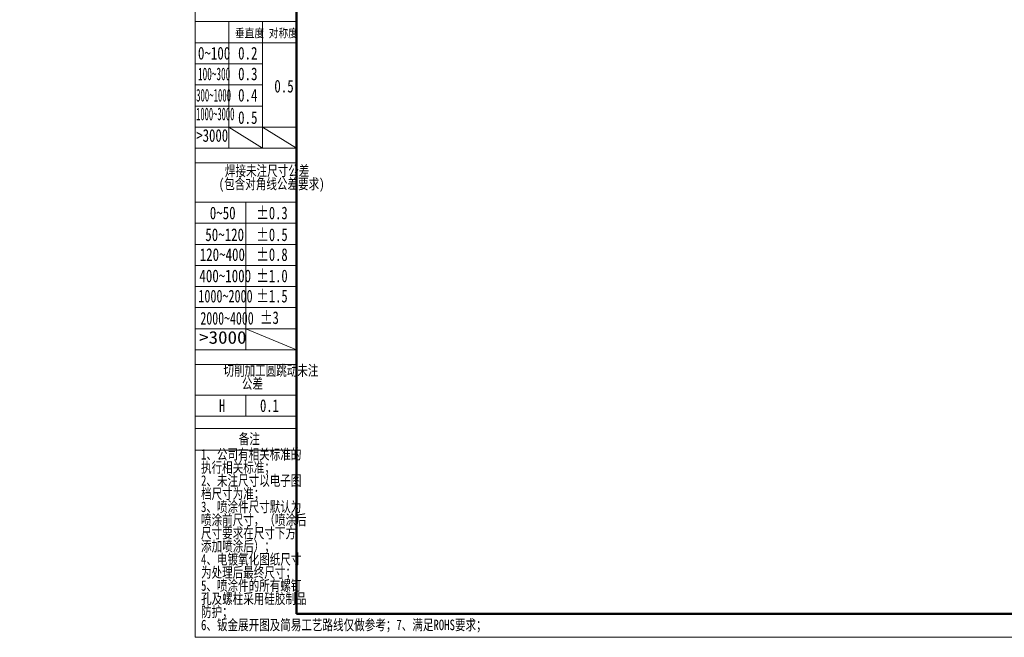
# Model space of a CAD drawing. Header units: millimetres. Extents: x -55 to 731, y 0 to 297.
# Tile 1 of 19: x -42 to 192, y 0 to 147. Entities that reach past the tile are written whole.
import ezdxf

# ---------------------------------------------------------------- set-up
doc = ezdxf.new("R2010")
doc.units = ezdxf.units.MM
doc.linetypes.add('CENTERX2', pattern=[20.32, 12.7, -2.54, 2.54, -2.54])
doc.layers.add('标注层', color=150, linetype='Continuous')
doc.styles.add('SLDTEXTSTYLE14', font='HYSWLONGFANGSONG.TTF', dxfattribs={"width": 0.713832})
doc.styles.add('SLDTEXTSTYLE15', font='HYSWLONGFANGSONG.TTF', dxfattribs={"width": 0.67478})
doc.styles.add('SLDTEXTSTYLE16', font='HYSWLONGFANGSONG.TTF', dxfattribs={"width": 0.616682})
doc.styles.add('SLDTEXTSTYLE17', font='HYSWLONGFANGSONG.TTF', dxfattribs={"width": 0.985122})
doc.styles.add('SLDTEXTSTYLE18', font='HYSWLONGFANGSONG.TTF', dxfattribs={"width": 0.932974})
doc.styles.add('SLDTEXTSTYLE19', font='HYSWLONGFANGSONG.TTF', dxfattribs={"width": 0.916112})
doc.styles.add('SLDTEXTSTYLE20', font='HYSWLONGFANGSONG.TTF', dxfattribs={"bigfont": 'bigfont'})
doc.styles.add('SLDTEXTSTYLE3', font='HYSWLONGFANGSONG.TTF', dxfattribs={"bigfont": 'bigfont'})
doc.styles.add('SLDTEXTSTYLE4', font='HYSWLONGFANGSONG.TTF')
doc.styles.add('SLDTEXTSTYLE6', font='HYSWLONGFANGSONG.TTF', dxfattribs={"width": 0.968558})
doc.styles.add('SLDTEXTSTYLE8', font='HYSWLONGFANGSONG.TTF', dxfattribs={"width": 1.466704})

# ---------------------------------------------------------------- blocks, each defined once
blk = doc.blocks.new('SW_NOTE_19')
at = {"layer": '标注层', "color": 0, "char_height": 2.5, "attachment_point": 2, "style": 'SLDTEXTSTYLE3'}
for s, insert in [('焊\\M+190DA\\M+196A2\\M+1928D\\M+18EDA\\M+190A1\\M+18CF6\\M+18DB7', (13.75, 3.22)), ('(\\M+195EF\\M+18ADC对\\M+18A70线\\M+18CF6\\M+18DB7\\M+19776\\M+18B81)', (14.82, 0.11))]:
    blk.add_mtext(s, dxfattribs=dict(at, insert=insert))
blk = doc.blocks.new('SW_NOTE_20')
at = {"layer": '标注层', "color": 0, "char_height": 2.5, "attachment_point": 2, "style": 'SLDTEXTSTYLE3'}
for s, insert in [('\\M+190D8\\M+18DED\\M+189C1\\M+18D48圆\\M+192B5动\\M+196A2\\M+1928D', (15.47, 3.22)), ('\\M+18CF6\\M+18DB7', (11.09, 0.11))]:
    blk.add_mtext(s, dxfattribs=dict(at, insert=insert))
blk = doc.blocks.new('SW_NOTE_21')
at = {"layer": '标注层', "color": 0, "char_height": 2.5, "attachment_point": 1, "style": 'SLDTEXTSTYLE3'}
for s, insert in [('1\\M+18141\\M+18CF6\\M+18E69\\M+1974C\\M+1918A关标\\M+18F79\\M+19349', (0, 3.22)), ('执\\M+18D73\\M+1918A关标\\M+18F79\\M+18147', (0, 0.11)), ('2\\M+18141\\M+196A2\\M+1928D\\M+18EDA\\M+190A1\\M+188C8电\\M+18E71图', (0, -3)), ('\\M+19E83\\M+18EDA\\M+190A1为\\M+18F79\\M+18147', (0, -6.11)), ('3\\M+18141喷涂\\M+18C8F\\M+18EDA\\M+190A1\\M+1E0D2认为', (0, -9.22)), ('喷涂\\M+1914F\\M+18EDA\\M+190A1\\M+18143\\M+18169喷涂\\M+18D40', (0, -12.33)), ('\\M+18EDA\\M+190A1\\M+19776\\M+18B81\\M+18DDD\\M+18EDA\\M+190A1\\M+189BA\\M+195FB', (0, -15.44)), ('\\M+19359\\M+189C1喷涂\\M+18D40\\M+1816A\\M+18147', (0, -18.56)), ('4\\M+18141电镀氧\\M+189BB图纸\\M+18EDA\\M+190A1', (0, -21.67)), ('为处\\M+1979D\\M+18D40\\M+18DC5终\\M+18EDA\\M+190A1\\M+18147', (0, -24.78)), ('5\\M+18141喷涂\\M+18C8F\\M+19349\\M+18F8A\\M+1974C\\M+19786钉', (0, -27.89)), ('\\M+18D45\\M+18B79\\M+19786\\M+1928C\\M+18DD1\\M+19770\\M+1E1E9胶\\M+190A7\\M+19569', (0, -31)), ('\\M+19668护\\M+18147', (0, -34.11))]:
    blk.add_mtext(s, dxfattribs=dict(at, insert=insert))

msp = doc.modelspace()

# ---------------------------------------------------------------- linework, layer by layer
at = {"color": 7, "linetype": 'Continuous', "lineweight": 18}
for p, q in [((-0.0005, 297.3966), (-0.0005, 0.3966)), ((-0.0005, 0.3966), (419.993, 0.3966))]:
    msp.add_line(p, q, dxfattribs=at)
at = {"color": 1, "linetype": 'Continuous', "lineweight": 18}
for p, q in [((-0.0005, 290.9894), (-0.0005, 0.3966)), ((-0.0005, 146.3426), (7.9983, 146.3426)), ((7.9983, 146.3426), (7.9983, 116.3344)), ((15.9971, 146.3426), (7.9983, 146.3426)), ((15.9971, 146.3426), (15.9971, 116.3344)), ((15.9971, 146.3426), (23.9959, 146.3426)), ((-0.0005, 141.3426), (23.9959, 141.3426)), ((-0.0066, 136.341), (15.9971, 136.341)), ((-0.0066, 131.3393), (15.9971, 131.3393)), ((-0.0066, 126.3377), (15.9971, 126.3377)), ((-0.0005, 121.336), (23.9959, 121.336)), ((7.9983, 121.336), (15.9971, 116.3344)), ((15.9971, 121.3268), (23.9959, 116.3344)), ((-0.0005, 116.3344), (23.9959, 116.3344)), ((23.9959, 116.3344), (23.9692, 116.4222)), ((-0.0005, 112.8638), (23.9959, 112.8638)), ((-0.0005, 103.5515), (11.9977, 103.5515)), ((11.9977, 103.5515), (11.9977, 68.5515)), ((23.9959, 103.5515), (11.9977, 103.5515)), ((-0.0005, 98.5515), (23.9959, 98.5515)), ((-0.0005, 93.5515), (23.9959, 93.5515)), ((-0.0005, 88.5515), (23.9959, 88.5515)), ((-0.0005, 83.5515), (23.9959, 83.5515)), ((-0.0005, 78.5515), (23.9959, 78.5515)), ((-0.0005, 73.5515), (23.9959, 73.5515)), ((11.9977, 73.5422), (23.9959, 68.5515)), ((-0.0005, 68.5515), (23.9959, 68.5515)), ((-0.0005, 65.0931), (23.9959, 65.0931)), ((-0.0005, 57.8028), (23.9959, 57.8028)), ((11.9977, 57.8028), (11.9977, 52.8028)), ((-0.0005, 52.8028), (23.9959, 52.8028)), ((-0.0005, 49.9051), (23.9959, 49.9051)), ((-0.0005, 44.7515), (23.9959, 44.7515))]:
    msp.add_line(p, q, dxfattribs=at)
at = {"color": 7, "linetype": 'Continuous', "lineweight": 50}
for q in [(23.9959, 290.9894), (413.9959, 5.9894)]:
    msp.add_line((23.9959, 5.9894), q, dxfattribs=at)
at = {"color": 1, "linetype": 'CENTERX2', "lineweight": 18}
for p, q in [((-0.0005, 146.3426), (23.9959, 146.3426)), ((-0.0005, 103.5515), (23.9959, 103.5515))]:
    msp.add_line(p, q, dxfattribs=at)

# ---------------------------------------------------------------- block references
at = {"layer": '标注层', "color": 1}
for name, p in [('SW_NOTE_19', (3.3266, 109.014)), ('SW_NOTE_20', (2.5027, 61.6803)), ('SW_NOTE_21', (1.4141, 41.8149))]:
    msp.add_blockref(name, p, dxfattribs=at)

# ---------------------------------------------------------------- texts
for s, insert, char_height, attachment_point, style in [('\\M+19082\\M+192BC\\M+19378', (9.4495, 144.6054), 2, 1, 'SLDTEXTSTYLE3'), ('对\\M+18FCC\\M+19378', (17.4679, 144.6054), 2, 1, 'SLDTEXTSTYLE3'), ('0~100', (0.6847, 140.3667), 3, 1, 'SLDTEXTSTYLE4'), ('0.2', (10.1978, 140.3667), 3, 1, 'SLDTEXTSTYLE4'), ('100~300', (0.6951, 135.4525), 3, 1, 'SLDTEXTSTYLE14'), ('0.3', (10.1978, 135.4525), 3, 1, 'SLDTEXTSTYLE4'), ('0.5', (18.7762, 132.5458), 3, 1, 'SLDTEXTSTYLE4'), ('300~1000', (0.2618, 130.4111), 3, 1, 'SLDTEXTSTYLE15'), ('0.4', (10.1978, 130.4111), 3, 1, 'SLDTEXTSTYLE4'), ('1000~3000', (0.2542, 125.9603), 3, 1, 'SLDTEXTSTYLE16'), ('0.5', (10.1978, 125.0992), 3, 1, 'SLDTEXTSTYLE4'), ('>3000', (0.2958, 120.8624), 3, 1, 'SLDTEXTSTYLE17'), ('±0.3', (14.5214, 102.4915), 3, 1, 'SLDTEXTSTYLE6'), ('0~50', (3.4881, 102.4915), 3, 1, 'SLDTEXTSTYLE4'), ('50~120', (2.4216, 97.3364), 3, 1, 'SLDTEXTSTYLE4'), ('±0.5', (14.5214, 97.3364), 3, 1, 'SLDTEXTSTYLE6'), ('120~400', (1.1049, 92.6187), 3, 1, 'SLDTEXTSTYLE4'), ('±0.8', (14.5214, 92.6187), 3, 1, 'SLDTEXTSTYLE6'), ('400~1000', (1.0294, 87.5727), 3, 1, 'SLDTEXTSTYLE4'), ('±1.0', (14.5214, 87.5727), 3, 1, 'SLDTEXTSTYLE6'), ('1000~2000', (0.7836, 82.7837), 3, 1, 'SLDTEXTSTYLE18'), ('±1.5', (14.5214, 82.7837), 3, 1, 'SLDTEXTSTYLE6'), ('2000~4000', (1.2699, 77.5261), 3, 1, 'SLDTEXTSTYLE19'), ('±3', (15.3937, 77.6711), 3, 1, 'SLDTEXTSTYLE6'), ('>3000', (0.9649, 72.9839), 3, 1, 'SLDTEXTSTYLE8'), ('H', (5.6607, 56.8261), 3, 1, 'SLDTEXTSTYLE6'), ('0.1', (15.3937, 56.8261), 3, 1, 'SLDTEXTSTYLE6'), ('备\\M+1928D', (12.8583, 48.69), 2.5, 2, 'SLDTEXTSTYLE20'), ('6\\M+18141钣\\M+18BE0\\M+19357开图\\M+18B79简\\M+188D5\\M+18D48艺\\M+19848线仅\\M+198F4\\M+18E51\\M+18D6C\\M+181477\\M+18141满\\M+191ABROHS\\M+19776\\M+18B81\\M+18147', (1.4141, 4.5931), 2.5, 1, 'SLDTEXTSTYLE3')]:
    msp.add_mtext(s, dxfattribs=dict(at, insert=insert, char_height=char_height, attachment_point=attachment_point, style=style))

doc.saveas('drawing.dxf')
